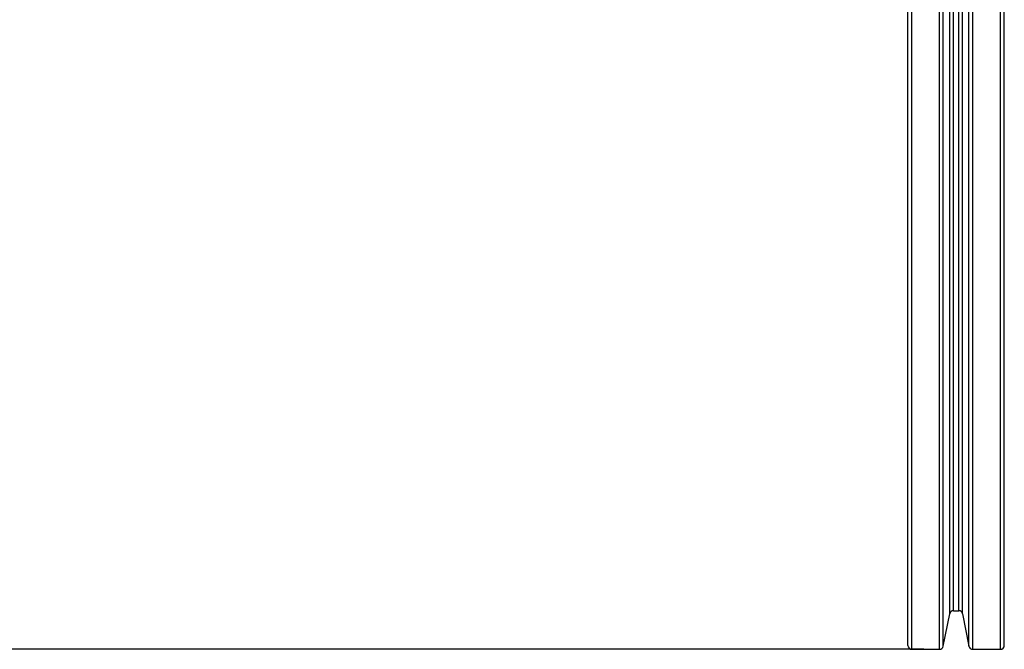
# Model space of a CAD drawing. Header units: millimetres. Extents: x -49.8 to 45.8, y -20.8 to 20.8.
# Tile 2 of 12: x -24.3 to 1.3, y -20.8 to -4.4. Entities that reach past the tile are written whole.
import ezdxf

# ---------------------------------------------------------------- set-up
doc = ezdxf.new("R2010")
doc.units = ezdxf.units.MM
doc.header["$PDSIZE"] = -1
doc.dimstyles.new('ISO-25', dxfattribs={"dimtxt": 2.5, "dimasz": 2.5, "dimexe": 1.25, "dimexo": 0.625, "dimtad": 1, "dimtxsty": 'Standard', "dimcen": 2.5, "dimadec": 0, "dimazin": 0, "dimtfac": 1, "dimtmove": 0, "dimatfit": 3, "dimfxl": 0, "dimarcsym": 0})

# ---------------------------------------------------------------- blocks, each defined once
blk = doc.blocks.new('*D2')
at = {"color": 0, "lineweight": -2}
for p, q in [((-32.059, 7.302), (-32.059, 10.604)), ((-9.445, 4), (-35.234, 4)), ((-32.059, 4), (-32.059, 3.376)), ((-32.059, -4), (-32.059, -3.376)), ((-9.445, -4), (-35.234, -4)), ((-32.059, -7.302), (-32.059, -10.604))]:
    blk.add_line(p, q, dxfattribs=at)
at = {"color": 0}
for points in [[(-32.609, 7.302), (-31.509, 7.302), (-32.059, 4)], [(-31.509, -7.302), (-32.609, -7.302), (-32.059, -4)]]:
    blk.add_solid(points, dxfattribs=at)
at = {"layer": 'Defpoints', "color": 0}
for p in [(-32.059, 4), (-8.175, 4), (-8.175, -4)]:
    blk.add_point(p, dxfattribs=at)
at = {"color": 0, "insert": (-32.059, 0), "char_height": 3.175, "attachment_point": 5}
blk.add_mtext('8,00', dxfattribs=at)
blk = doc.blocks.new('*D3')
at = {"color": 0, "lineweight": -2}
for p, q in [((-0.838, 20.75), (-47.598, 20.75)), ((-44.423, 17.448), (-44.423, 3.376)), ((-44.423, -17.448), (-44.423, -3.376)), ((-0.838, -20.75), (-47.598, -20.75))]:
    blk.add_line(p, q, dxfattribs=at)
at = {"color": 0}
for points in [[(-43.872, 17.448), (-44.973, 17.448), (-44.423, 20.75)], [(-44.973, -17.448), (-43.872, -17.448), (-44.423, -20.75)]]:
    blk.add_solid(points, dxfattribs=at)
at = {"layer": 'Defpoints', "color": 0}
for p in [(-44.423, 20.75), (0.432, 20.75), (0.432, -20.75)]:
    blk.add_point(p, dxfattribs=at)
at = {"color": 0, "insert": (-44.423, 0), "char_height": 3.175, "attachment_point": 5}
blk.add_mtext('41,50', dxfattribs=at)

msp = doc.modelspace()

# ---------------------------------------------------------------- linework, layer by layer
at = {"color": 8, "linetype": 'Continuous', "lineweight": 25}
for p, q in [((-1.15, -20.75), (-1.15, 20.75)), ((-0.432, -20.75), (-0.432, 20.75)), ((0.432, -20.75), (0.432, 20.75)), ((1.15, -20.75), (1.15, 20.75)), ((-0.334, -20.67), (-0.334, 20.67)), ((0.334, -20.67), (0.334, 20.67)), ((-0.166, -19.83), (-0.166, 19.83)), ((-0.068, -19.75), (-0.068, 19.75)), ((0.068, -19.75), (0.068, 19.75)), ((0.166, -19.83), (0.166, 19.83))]:
    msp.add_line(p, q, dxfattribs=at)
at = {"color": 7, "linetype": 'Continuous', "lineweight": 25}
for p, q in [((-1.25, -20.65), (-1.25, 20.65)), ((1.25, -20.65), (1.25, 20.65)), ((-0.334, -20.67), (-0.166, -19.83)), ((-0.068, -19.75), (0.068, -19.75)), ((0.166, -19.83), (0.334, -20.67)), ((-1.15, -20.75), (-0.432, -20.75)), ((0.432, -20.75), (1.15, -20.75))]:
    msp.add_line(p, q, dxfattribs=at)
for centre, start, end in [((-0.068, -19.85), 90, 168.6901), ((0.068, -19.85), 11.3099, 90), ((-1.15, -20.65), 180, 270), ((-0.432, -20.65), 270, 348.6901), ((0.432, -20.65), 191.3099, 270), ((1.15, -20.65), 270, 0)]:
    msp.add_arc(centre, 0.1, start, end, dxfattribs=at)

# ---------------------------------------------------------------- dimensions: what is measured, and where the dimension line sits
for base, p1, p2, picture, middle in [((-44.423, 20.75), (0.432, -20.75), (0.432, 20.75), '*D3', (-44.423, 0)), ((-32.059, 4), (-8.175, -4), (-8.175, 4), '*D2', (-32.059, 0))]:
    dim = msp.add_linear_dim(base=base, p1=p1, p2=p2, angle=90, dimstyle='ISO-25', override={"dimtxt": 3.175, "dimasz": 3.302, "dimexe": 3.175, "dimexo": 1.27, "dimgap": 1.524, "dimtad": 0, "dimtih": 1, "dimtoh": 1, "dimzin": 0, "dimadec": 2, "dimtzin": 0})
    dim.commit()
    dim.dimension.update_dxf_attribs({"geometry": picture, "text_midpoint": middle})

doc.saveas('drawing.dxf')
